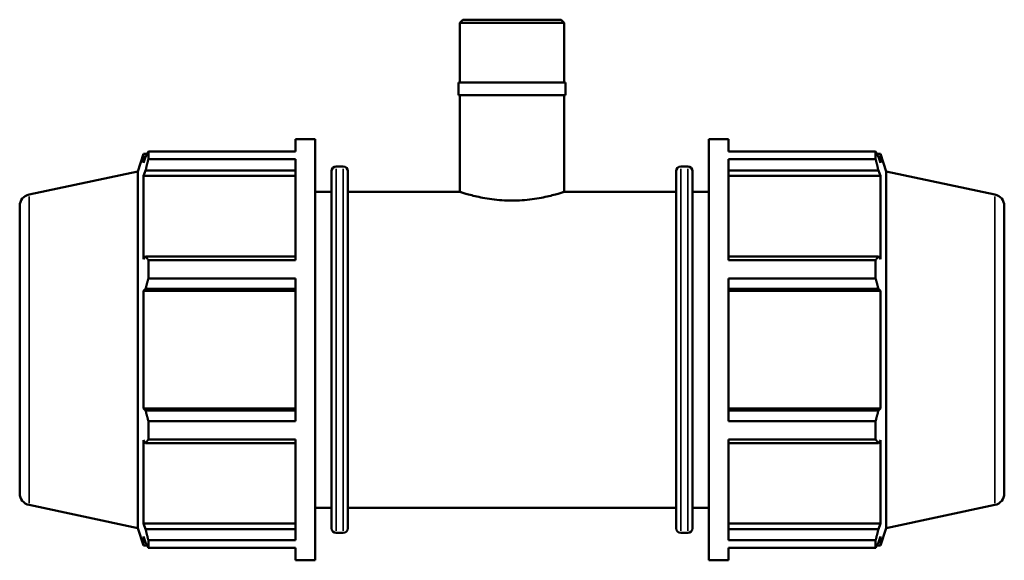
# Model space of a CAD drawing. Header units: millimetres. Extents: x 0 to 1116, y -24 to 901.
# Tile 3 of 8: x 304 to 617, y 212 to 384. Entities that reach past the tile are written whole.
import ezdxf

# ---------------------------------------------------------------- set-up
doc = ezdxf.new("R2010")
doc.units = ezdxf.units.MM
doc.layers.add('Visible (ISO)', color=7, linetype='Continuous', lineweight=50)
doc.layers.add('Visible Narrow (ISO)', color=7, linetype='Continuous', lineweight=35)

msp = doc.modelspace()

# ---------------------------------------------------------------- linework, layer by layer
at = {"layer": 'Visible (ISO)'}
for p, q in [((444.904, 383.927), (443.907, 382.93)), ((443.907, 363.927), (443.907, 382.93)), ((477.156, 382.93), (443.907, 382.93)), ((444.904, 383.927), (476.158, 383.927)), ((476.158, 383.927), (477.156, 382.93)), ((477.156, 363.927), (477.156, 382.93)), ((477.488, 363.927), (443.574, 363.927)), ((443.574, 359.927), (443.574, 363.927)), ((477.488, 359.927), (477.488, 363.927)), ((477.488, 359.927), (443.574, 359.927)), ((443.907, 329.177), (443.907, 359.927)), ((477.156, 329.177), (477.156, 359.927)), ((391.671, 345.927), (391.671, 341.97)), ((391.671, 345.927), (397.931, 345.927)), ((397.931, 345.927), (397.931, 211.927)), ((523.131, 345.927), (523.131, 211.927)), ((523.131, 345.927), (529.391, 345.927)), ((529.391, 345.927), (529.391, 341.97)), ((341.591, 335.661), (343.403, 341.237)), ((343.403, 341.237), (343.403, 338.353)), ((343.403, 341.237), (344.548, 341.237)), ((344.927, 341.97), (391.671, 341.97)), ((344.927, 339.547), (344.927, 341.97)), ((529.391, 341.97), (576.135, 341.97)), ((576.135, 339.547), (576.135, 341.97)), ((576.515, 341.237), (577.659, 341.237)), ((579.471, 335.661), (577.659, 341.237)), ((577.659, 338.353), (577.659, 341.237)), ((344.056, 340.27), (343.403, 338.353)), ((391.671, 339.547), (344.927, 339.547)), ((391.671, 339.547), (391.671, 307.463)), ((529.391, 339.547), (529.391, 307.463)), ((576.135, 339.547), (529.391, 339.547)), ((577.659, 338.353), (577.006, 340.27)), ((307.002, 328.309), (341.591, 335.661)), ((341.591, 222.194), (341.591, 335.661)), ((343.403, 334.197), (344.056, 335.98)), ((344.056, 335.98), (391.671, 335.98)), ((403.148, 222.137), (403.148, 335.717)), ((404.648, 337.217), (406.865, 337.217)), ((408.365, 335.717), (408.365, 222.137)), ((512.698, 222.137), (512.698, 335.717)), ((514.198, 337.217), (516.415, 337.217)), ((517.915, 335.717), (517.915, 222.137)), ((529.391, 335.98), (577.006, 335.98)), ((577.006, 335.98), (577.659, 334.197)), ((579.471, 222.194), (579.471, 335.661)), ((614.061, 328.309), (579.471, 335.661)), ((343.403, 334.197), (343.403, 307.699)), ((391.671, 334.197), (343.403, 334.197)), ((529.391, 334.197), (577.659, 334.197)), ((577.659, 307.699), (577.659, 334.197)), ((397.931, 329.177), (403.148, 329.177)), ((408.365, 329.177), (443.907, 329.177)), ((477.156, 329.177), (512.698, 329.177)), ((517.915, 329.177), (523.131, 329.177)), ((304.031, 324.641), (304.031, 233.214)), ((617.031, 324.641), (617.031, 233.214)), ((344.056, 308.627), (343.403, 307.699)), ((391.671, 308.627), (344.056, 308.627)), ((344.927, 307.463), (391.671, 307.463)), ((344.927, 301.614), (344.927, 307.463)), ((577.006, 308.627), (529.391, 308.627)), ((529.391, 307.463), (576.135, 307.463)), ((576.135, 301.614), (576.135, 307.463)), ((577.659, 307.699), (577.006, 308.627)), ((391.671, 301.614), (344.927, 301.614)), ((391.671, 301.614), (391.671, 256.241)), ((529.391, 301.614), (529.391, 256.241)), ((576.135, 301.614), (529.391, 301.614)), ((343.403, 297.664), (344.056, 298.269)), ((391.671, 297.664), (343.403, 297.664)), ((343.403, 297.664), (343.403, 260.19)), ((344.056, 298.269), (391.671, 298.269)), ((529.391, 298.269), (577.006, 298.269)), ((529.391, 297.664), (577.659, 297.664)), ((577.006, 298.269), (577.659, 297.664)), ((577.659, 260.19), (577.659, 297.664)), ((391.671, 260.19), (343.403, 260.19)), ((344.056, 259.586), (343.403, 260.19)), ((529.391, 260.19), (577.659, 260.19)), ((577.659, 260.19), (577.006, 259.586)), ((391.671, 259.586), (344.056, 259.586)), ((577.006, 259.586), (529.391, 259.586)), ((344.927, 256.241), (391.671, 256.241)), ((344.927, 250.392), (344.927, 256.241)), ((529.391, 256.241), (576.135, 256.241)), ((576.135, 250.392), (576.135, 256.241)), ((343.403, 250.156), (343.403, 223.658)), ((343.403, 250.156), (344.056, 249.228)), ((344.056, 249.228), (391.671, 249.228)), ((391.671, 250.392), (344.927, 250.392)), ((391.671, 250.392), (391.671, 218.308)), ((529.391, 250.392), (529.391, 218.308)), ((576.135, 250.392), (529.391, 250.392)), ((529.391, 249.228), (577.006, 249.228)), ((577.006, 249.228), (577.659, 250.156)), ((577.659, 223.658), (577.659, 250.156)), ((307.002, 229.546), (341.591, 222.194)), ((397.931, 228.677), (403.148, 228.677)), ((408.365, 228.677), (512.698, 228.677)), ((517.915, 228.677), (523.131, 228.677)), ((614.061, 229.546), (579.471, 222.194)), ((391.671, 223.658), (343.403, 223.658)), ((344.056, 221.875), (343.403, 223.658)), ((529.391, 223.658), (577.659, 223.658)), ((577.659, 223.658), (577.006, 221.875)), ((341.591, 222.194), (343.403, 216.617)), ((343.403, 219.501), (343.403, 216.617)), ((343.403, 219.501), (344.056, 217.584)), ((391.671, 221.875), (344.056, 221.875)), ((404.648, 220.637), (406.865, 220.637)), ((514.198, 220.637), (516.415, 220.637)), ((577.006, 221.875), (529.391, 221.875)), ((577.006, 217.584), (577.659, 219.501)), ((579.471, 222.194), (577.659, 216.617)), ((577.659, 216.617), (577.659, 219.501)), ((343.403, 216.617), (344.548, 216.617)), ((344.927, 218.308), (391.671, 218.308)), ((344.927, 215.885), (344.927, 218.308)), ((529.391, 218.308), (576.135, 218.308)), ((576.135, 215.885), (576.135, 218.308)), ((576.515, 216.617), (577.659, 216.617)), ((391.671, 215.885), (344.927, 215.885)), ((391.671, 215.885), (391.671, 211.927)), ((529.391, 215.885), (529.391, 211.927)), ((576.135, 215.885), (529.391, 215.885)), ((391.671, 211.927), (397.931, 211.927)), ((523.131, 211.927), (529.391, 211.927))]:
    msp.add_line(p, q, dxfattribs=at)
for centre, radius, start, end in [((404.648, 335.717), 1.5, 90, 180), ((406.865, 335.717), 1.5, 0, 90), ((514.198, 335.717), 1.5, 90, 180), ((516.415, 335.717), 1.5, 0, 90), ((307.781, 324.641), 3.75, 102, 180), ((613.281, 324.641), 3.75, 0, 78), ((307.781, 233.214), 3.75, 180, 258), ((613.281, 233.214), 3.75, 282, 0), ((404.648, 222.137), 1.5, 180, 270), ((406.865, 222.137), 1.5, 270, 0), ((514.198, 222.137), 1.5, 180, 270), ((516.415, 222.137), 1.5, 270, 0)]:
    msp.add_arc(centre, radius, start, end, dxfattribs=at)
for points, weights in [([(344.056, 340.27), (344.474, 341.103), (344.927, 341.97)], [1.00277838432, 1.00179720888, 1]), ([(576.135, 341.97), (576.588, 341.103), (577.006, 340.27)], [1, 1.00179720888, 1.00277838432]), ([(344.927, 339.547), (344.474, 337.727), (344.056, 335.98)], [1, 1.00179720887, 1.00277838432]), ([(577.006, 335.98), (576.588, 337.727), (576.135, 339.547)], [1.00277838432, 1.00179720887, 1]), ([(344.056, 308.627), (344.474, 308.057), (344.927, 307.463)], [1.00277838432, 1.00179720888, 1]), ([(576.135, 307.463), (576.588, 308.057), (577.006, 308.627)], [1, 1.00179720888, 1.00277838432]), ([(344.927, 301.614), (344.474, 299.907), (344.056, 298.269)], [1, 1.00179720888, 1.00277838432]), ([(577.006, 298.269), (576.588, 299.907), (576.135, 301.614)], [1.00277838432, 1.00179720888, 1]), ([(344.056, 259.586), (344.474, 257.947), (344.927, 256.241)], [1.00277838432, 1.00179720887, 1]), ([(576.135, 256.241), (576.588, 257.947), (577.006, 259.586)], [1, 1.00179720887, 1.00277838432]), ([(344.927, 250.392), (344.474, 249.798), (344.056, 249.228)], [1, 1.00179720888, 1.00277838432]), ([(577.006, 249.228), (576.588, 249.798), (576.135, 250.392)], [1.00277838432, 1.00179720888, 1]), ([(344.056, 221.875), (344.474, 220.128), (344.927, 218.308)], [1.00277838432, 1.00179720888, 1]), ([(576.135, 218.308), (576.588, 220.128), (577.006, 221.875)], [1, 1.00179720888, 1.00277838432]), ([(344.927, 215.885), (344.474, 216.752), (344.056, 217.584)], [1, 1.00179720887, 1.00277838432]), ([(577.006, 217.584), (576.588, 216.752), (576.135, 215.885)], [1.00277838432, 1.00179720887, 1])]:
    msp.add_rational_spline(points, weights, degree=2, dxfattribs=at)
for points, knots in [([(460.531, 326.348), (459.479, 326.348), (458.393, 326.384), (456.239, 326.529), (455.17, 326.639), (453.125, 326.912), (452.146, 327.075), (450.339, 327.423), (449.51, 327.606), (448.043, 327.959), (447.353, 328.141), (446.135, 328.481), (445.607, 328.639), (444.756, 328.901), (444.433, 329.005), (444.008, 329.143), (443.907, 329.177), (443.907, 329.177)], [0, 0, 0, 0, 0.3157703, 0.3157703, 0.6315406, 0.6315406, 0.9473108, 0.9473108, 1.2630811, 1.2630811, 1.5787095, 1.5787095, 1.8943379, 1.8943379, 2.2099663, 2.2099663, 2.5255948, 2.5255948, 2.5255948, 2.5255948]), ([(477.156, 329.177), (477.156, 329.177), (477.054, 329.143), (476.63, 329.005), (476.307, 328.901), (475.456, 328.639), (474.927, 328.481), (473.709, 328.141), (473.02, 327.959), (471.553, 327.606), (470.724, 327.423), (468.916, 327.075), (467.938, 326.912), (465.892, 326.639), (464.824, 326.529), (462.669, 326.384), (461.584, 326.348), (460.531, 326.348)], [7.5767843, 7.5767843, 7.5767843, 7.5767843, 7.8924127, 7.8924127, 8.2080411, 8.2080411, 8.5236695, 8.5236695, 8.8392979, 8.8392979, 9.1550682, 9.1550682, 9.4708384, 9.4708384, 9.7866087, 9.7866087, 10.102379, 10.102379, 10.102379, 10.102379])]:
    msp.add_open_spline(points, degree=3, knots=knots, dxfattribs=at)
at = {"layer": 'Visible Narrow (ISO)'}
for p, q in [((404.648, 336.5), (404.648, 221.355)), ((406.865, 221.355), (406.865, 336.5)), ((514.198, 336.5), (514.198, 221.355)), ((516.415, 221.355), (516.415, 336.5)), ((307.002, 230.154), (307.002, 327.701)), ((614.061, 230.154), (614.061, 327.701))]:
    msp.add_line(p, q, dxfattribs=at)

doc.saveas('drawing.dxf')
